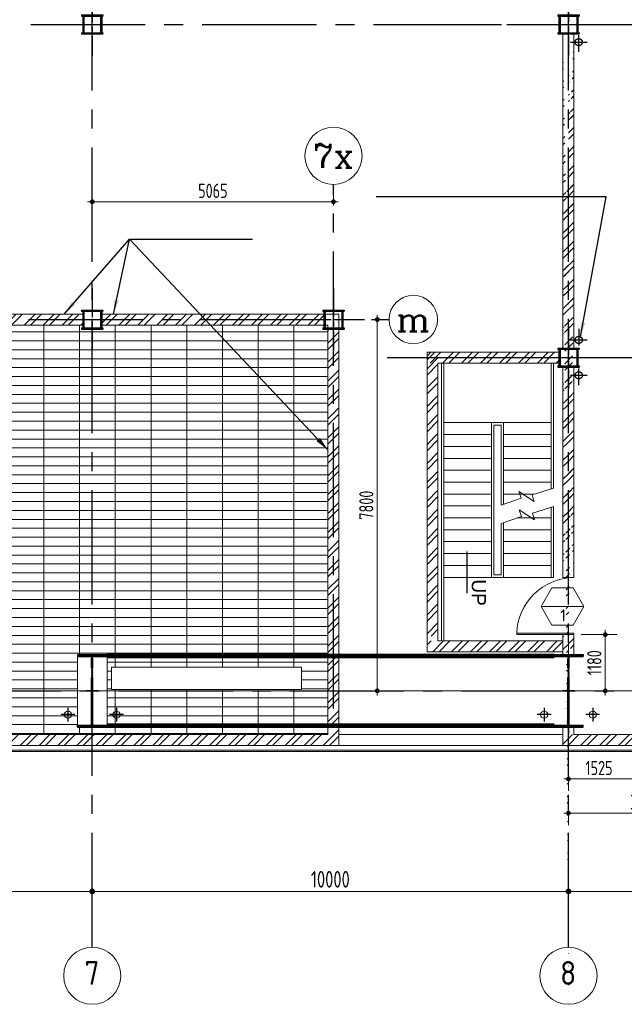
# Model space of a CAD drawing. Extents: x -7650383 to 4934791, y -137560 to 1826789.
# Tile 11 of 256: x 676743 to 689438, y -55563 to -34878. Entities that reach past the tile are written whole.
import ezdxf
from ezdxf.enums import TextEntityAlignment as Align

# ---------------------------------------------------------------- set-up
doc = ezdxf.new("R2010")
doc.units = 0
doc.header["$LTSCALE"] = 800
doc.header["$MEASUREMENT"] = 0
for name, pattern in [('CENTER', [2, 1.25, -0.25, 0.25, -0.25]), ('CENTER2', [1.125, 0.75, -0.125, 0.125, -0.125]), ('DASHDOT', [1, 0.5, -0.25, 0, -0.25])]:
    doc.linetypes.add(name, pattern=pattern)
doc.layers.get('0').update_dxf_attribs({"linetype": 'CONTINUOUS'})
for name, color, linetype in [('0-7-COL', 2, 'CENTER'), ('Aux Ped Stel', 7, 'CONTINUOUS'), ('Aux_col', 7, 'CONTINUOUS'), ('CL', 2, 'CENTER2'), ('COL', 1, 'CENTER'), ('GRID', 8, 'CENTER'), ('REV3', 2, 'CONTINUOUS'), ('TEXT', 3, 'CONTINUOUS'), ('VER BRACING', 2, 'DASHDOT')]:
    doc.layers.add(name, color=color, linetype=linetype)
for name, color, linetype, lineweight in [('2CON', 1, 'CONTINUOUS', 13), ('A-REMOVABLE GRATING', 252, 'CONTINUOUS', 9), ('A-WIN TAG', 3, 'CONTINUOUS', 13), ('A-WIN TAG TEXT', 3, 'CONTINUOUS', 13), ('CLAD-1', 3, 'CONTINUOUS', 15), ('DIM', 4, 'CONTINUOUS', 13), ('dimension line', 4, 'CONTINUOUS', 13), ('DOOR', 235, 'CONTINUOUS', 13), ('RAINWATER', 2, 'CONTINUOUS', 15), ('STAIR', 4, 'CONTINUOUS', 13), ('WALL', 6, 'CONTINUOUS', 18), ('WALL HATCH', 251, 'CONTINUOUS', 13)]:
    doc.layers.add(name, color=color, linetype=linetype, lineweight=lineweight)
doc.styles.add('HTX11', font='O8111901')
doc.styles.add('ROMANC', font='romanc')
doc.styles.add('ROMANS', font='ISO9.shx', dxfattribs={"width": 0.8})
doc.styles.get("Standard").update_dxf_attribs({"font": 'ISO9'})
doc.dimstyles.new('barka', dxfattribs={"dimscale": 100, "dimtxt": 3.5, "dimasz": 1.2, "dimexe": 2.5, "dimexo": 2.5, "dimgap": 0.8, "dimtad": 1, "dimdsep": 46, "dimtxsty": 'ROMANS', "dimblk": 'DDOT1', "dimcen": 0, "dimclrd": 256, "dimclre": 256, "dimclrt": 2, "dimadec": 0, "dimazin": 2, "dimtp": 0.1, "dimtm": 0.1, "dimtfac": 0.71, "dimtmove": 2, "dimatfit": 3, "dimlwd": -1, "dimlwe": -1, "dimarcsym": 0})
doc.dimstyles.new('barka INTERNAL DIM', dxfattribs={"dimscale": 100, "dimtxt": 3, "dimasz": 1, "dimexe": 2.5, "dimexo": 1.5, "dimgap": 0.8, "dimtad": 1, "dimdsep": 46, "dimtxsty": 'ROMANS', "dimblk": 'DDOT1', "dimcen": 0, "dimclrd": 256, "dimclre": 256, "dimclrt": 2, "dimadec": 0, "dimazin": 2, "dimtp": 0.1, "dimtm": 0.1, "dimtfac": 0.71, "dimtmove": 2, "dimatfit": 3, "dimlwd": -1, "dimlwe": -1, "dimarcsym": 0})
doc.dimstyles.get("Standard").update_dxf_attribs({"dimtxt": 0.18, "dimasz": 0.18, "dimexe": 0.18, "dimexo": 0.0625, "dimgap": 0.09, "dimtad": 0, "dimtih": 1, "dimtoh": 1, "dimdec": 4, "dimzin": 0, "dimdsep": 46, "dimtxsty": 'Standard', "dimcen": 0.09, "dimadec": 0, "dimazin": 0, "dimtfac": 1, "dimtdec": 4, "dimtofl": 0, "dimtmove": 0, "dimatfit": 3, "dimfxl": 1, "dimtolj": 1, "dimtzin": 0, "dimarcsym": 0})
pattern_1 = [(45, (72421.45, -1e-05), (-198.87378, 198.87378), []), (45, (72554.03, -1e-05), (-198.87378, 198.87378), [])]
pattern_2 = [(45, (-5e-07, 157314.75), (-198.87378, 198.87378), []), (45, (132.58, 157314.75), (-198.87378, 198.87378), [])]

# ---------------------------------------------------------------- blocks, each defined once
blk = doc.blocks.new('A$C41E52089')
at = {"layer": 'COL'}
h = blk.add_hatch(dxfattribs=at)
h.set_pattern_fill('ANSI31', color=256, scale=100, style=0)
h.paths.add_polyline_path([(310, -720), (0, -720), (0, -760), (310, -760)])
h.paths.add_polyline_path([(0, -720), (-310, -720), (-310, -760), (0, -760)])
h.paths.add_polyline_path([(0, 0), (-13, 0), (-13, -720), (0, -720)])
h.paths.add_polyline_path([(0, 720), (-13, 720), (-13, 0), (0, 0)])
h.paths.add_polyline_path([(12, 0), (0, 0), (0, -720), (12, -720)])
h.paths.add_polyline_path([(12, 720), (0, 720), (0, 0), (12, 0)])
h.paths.add_polyline_path([(310, 760), (0, 760), (0, 720), (12, 720), (310, 720)])
h.paths.add_polyline_path([(0, 760), (-310, 760), (-310, 720), (0, 720)])
for p, q in [((-310, 760), (310, 760)), ((-310, 760), (-310, 720)), ((-310, 720), (310, 720)), ((-13, -720), (-13, 720)), ((12, -720), (12, 720)), ((310, 760), (310, 720)), ((-310, -720), (310, -720)), ((-310, -760), (-310, -720)), ((-310, -760), (310, -760)), ((310, -760), (310, -720))]:
    blk.add_line(p, q, dxfattribs=at)
at = {"layer": 'COL', "color": 2}
for p, q in [((0, -800), (0, 800)), ((123, 0), (-123, 0))]:
    blk.add_line(p, q, dxfattribs=at)
blk = doc.blocks.new('DDOT1')
blk.add_line((-1, 0), (1, 0))
at = {"const_width": 0.5}
blk.add_lwpolyline([(-0.25, 0, 1), (0.25, 0, 1)], format="xyb", close=True, dxfattribs=at)
blk = doc.blocks.new('*D125')
at = {"layer": 'dimension line', "transparency": 16777216}
for p, q in [((688266, -53976), (688266, -52942)), ((688386, -53192), (699146, -53192))]:
    blk.add_line(p, q, dxfattribs=at)
at = {"layer": 'dimension line', "transparency": 16777216, "xscale": 119.9999999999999, "yscale": 119.9999999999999, "zscale": 119.9999999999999, "rotation": 180}
blk.add_blockref('DDOT1', (688266, -53192), dxfattribs=at)
at = {"layer": 'dimension line', "transparency": 16777216, "xscale": 119.9999999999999, "yscale": 119.9999999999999, "zscale": 119.9999999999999}
blk.add_blockref('DDOT1', (699266, -53192), dxfattribs=at)
at = {"layer": 'dimension line', "color": 2, "transparency": 16777216, "insert": (693766, -52937), "char_height": 350, "attachment_point": 5, "style": 'ROMANS'}
blk.add_mtext('11000', dxfattribs=at)
blk = doc.blocks.new('SERVICE BUILDING-ARCH$0$dd1')
at = {"layer": 'DOOR'}
blk.add_lwpolyline([(-1000, 975), (0, 975), (0, 1000), (-1000, 1000)], close=True, dxfattribs=at)
blk.add_arc((13, 1014), 1014, 182.2093, 269.2412, dxfattribs=at)
blk = doc.blocks.new('AUX COL')
at = {"layer": 'Aux Ped Stel'}
for p, q in [((-225, 200), (-225, 175)), ((-225, 200), (225, 200)), ((-225, 175), (225, 175)), ((-200, 175), (-200, -175)), ((-175, 175), (-175, -175)), ((175, 175), (175, -175)), ((200, 175), (200, -175)), ((225, 200), (225, 175)), ((-225, -175), (-225, -200)), ((-225, -175), (225, -175)), ((-225, -200), (225, -200)), ((225, -175), (225, -200))]:
    blk.add_line(p, q, dxfattribs=at)
at = {"layer": 'CL'}
for p, q in [((0, 650), (0, -650)), ((-650, 0), (650, 0))]:
    blk.add_line(p, q, dxfattribs=at)
blk = doc.blocks.new('*D152')
at = {"layer": 'dimension line', "transparency": 16777216}
for p, q in [((678266, -53976), (678266, -52942)), ((678386, -53192), (688146, -53192))]:
    blk.add_line(p, q, dxfattribs=at)
at = {"layer": 'dimension line', "transparency": 16777216, "xscale": 119.9999999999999, "yscale": 119.9999999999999, "zscale": 119.9999999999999, "rotation": 180}
blk.add_blockref('DDOT1', (678266, -53192), dxfattribs=at)
at = {"layer": 'dimension line', "transparency": 16777216, "xscale": 119.9999999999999, "yscale": 119.9999999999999, "zscale": 119.9999999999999}
blk.add_blockref('DDOT1', (688266, -53192), dxfattribs=at)
at = {"layer": 'dimension line', "color": 2, "transparency": 16777216, "insert": (683266, -52937), "char_height": 350, "attachment_point": 5, "style": 'ROMANS'}
blk.add_mtext('10000', dxfattribs=at)
blk = doc.blocks.new('*D416')
at = {"layer": 'dimension line', "transparency": 16777216}
for p, q in [((668266, -53209), (668266, -52942)), ((678266, -53209), (678266, -52942)), ((678146, -53192), (668386, -53192))]:
    blk.add_line(p, q, dxfattribs=at)
at = {"layer": 'dimension line', "transparency": 16777216, "xscale": 119.9999999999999, "yscale": 119.9999999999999, "zscale": 119.9999999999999, "rotation": 180}
blk.add_blockref('DDOT1', (668266, -53192), dxfattribs=at)
at = {"layer": 'dimension line', "transparency": 16777216, "xscale": 119.9999999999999, "yscale": 119.9999999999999, "zscale": 119.9999999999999}
blk.add_blockref('DDOT1', (678266, -53192), dxfattribs=at)
at = {"layer": 'dimension line', "color": 2, "transparency": 16777216, "insert": (673266, -52937), "char_height": 350, "attachment_point": 5, "style": 'ROMANS'}
blk.add_mtext('10000', dxfattribs=at)
blk = doc.blocks.new('*D428')
at = {"layer": 'DIM', "transparency": 16777216}
for p, q in [((688530, -47797), (689289, -47797)), ((689039, -48877), (689039, -47897)), ((688848, -48977), (689289, -48977))]:
    blk.add_line(p, q, dxfattribs=at)
at = {"layer": 'DIM', "transparency": 16777216, "xscale": 100, "yscale": 100, "zscale": 100}
for p, rotation in [((689039, -47797), 90), ((689039, -48977), 270)]:
    blk.add_blockref('DDOT1', p, dxfattribs=dict(at, rotation=rotation))
at = {"layer": 'DIM', "color": 2, "transparency": 16777216, "insert": (688809, -48387), "char_height": 300, "attachment_point": 5, "rotation": 90, "style": 'ROMANS'}
blk.add_mtext('1180', dxfattribs=at)
blk = doc.blocks.new('*D452')
at = {"layer": 'DIM', "transparency": 16777216}
for p, q in [((678266, -38782), (678266, -38453)), ((683331, -38782), (683331, -38453)), ((683231, -38703), (678366, -38703))]:
    blk.add_line(p, q, dxfattribs=at)
at = {"layer": 'DIM', "transparency": 16777216, "xscale": 100, "yscale": 100, "zscale": 100, "rotation": 180}
blk.add_blockref('DDOT1', (678266, -38703), dxfattribs=at)
at = {"layer": 'DIM', "transparency": 16777216, "xscale": 100, "yscale": 100, "zscale": 100}
blk.add_blockref('DDOT1', (683331, -38703), dxfattribs=at)
at = {"layer": 'DIM', "color": 2, "transparency": 16777216, "insert": (680799, -38473), "char_height": 300, "attachment_point": 5, "style": 'ROMANS'}
blk.add_mtext('5065', dxfattribs=at)
blk = doc.blocks.new('*D453')
at = {"layer": 'DIM', "transparency": 16777216}
for p, q in [((684131, -41177), (684501, -41177)), ((684251, -41277), (684251, -48877)), ((684131, -48977), (684501, -48977))]:
    blk.add_line(p, q, dxfattribs=at)
at = {"layer": 'DIM', "transparency": 16777216, "xscale": 100, "yscale": 100, "zscale": 100}
for p, rotation in [((684251, -41177), 90), ((684251, -48977), 270)]:
    blk.add_blockref('DDOT1', p, dxfattribs=dict(at, rotation=rotation))
at = {"layer": 'DIM', "color": 2, "transparency": 16777216, "insert": (684021, -45077), "char_height": 300, "attachment_point": 5, "rotation": 90, "style": 'ROMANS'}
blk.add_mtext('7800', dxfattribs=at)
blk = doc.blocks.new('*D514')
at = {"layer": 'DIM', "transparency": 16777216}
for p, q in [((688266, -47748), (688266, -51079)), ((689791, -49477), (689791, -51079)), ((688366, -50829), (689691, -50829))]:
    blk.add_line(p, q, dxfattribs=at)
at = {"layer": 'DIM', "transparency": 16777216, "xscale": 100, "yscale": 100, "zscale": 100, "rotation": 180}
blk.add_blockref('DDOT1', (688266, -50829), dxfattribs=at)
at = {"layer": 'DIM', "transparency": 16777216, "xscale": 100, "yscale": 100, "zscale": 100}
blk.add_blockref('DDOT1', (689791, -50829), dxfattribs=at)
at = {"layer": 'DIM', "color": 2, "transparency": 16777216, "insert": (688907, -50599), "char_height": 300, "attachment_point": 5, "style": 'ROMANS'}
blk.add_mtext('1525', dxfattribs=at)
blk = doc.blocks.new('*D519')
at = {"layer": 'DIM', "transparency": 16777216}
for p, q in [((691416, -50277), (691416, -51797)), ((688266, -51229), (688266, -51797)), ((691316, -51547), (688366, -51547))]:
    blk.add_line(p, q, dxfattribs=at)
at = {"layer": 'DIM', "transparency": 16777216, "xscale": 100, "yscale": 100, "zscale": 100, "rotation": 180}
blk.add_blockref('DDOT1', (688266, -51547), dxfattribs=at)
at = {"layer": 'DIM', "transparency": 16777216, "xscale": 100, "yscale": 100, "zscale": 100}
blk.add_blockref('DDOT1', (691416, -51547), dxfattribs=at)
at = {"layer": 'DIM', "color": 2, "transparency": 16777216, "insert": (689841, -51317), "char_height": 300, "attachment_point": 5, "style": 'ROMANS'}
blk.add_mtext('3150', dxfattribs=at)

msp = doc.modelspace()

# ---------------------------------------------------------------- hatches: boundary and pattern name
at = {"layer": 'A-REMOVABLE GRATING'}
h = msp.add_hatch(dxfattribs=at)
h.set_pattern_fill('GRATE', color=256, scale=6000, style=0)
h.paths.add_polyline_path([(674747.6, -46196.8), (671799.5, -46196.8)], flags=16)
h.paths.add_polyline_path([(676008.7, -44709.8), (671897.7, -44709.8), (671897.7, -45853.8), (676008.7, -45853.8)], flags=16)
h.paths.add_polyline_path([(667955.6, -49737.4), (668575.6, -49737.4), (668575.6, -48217.4), (667955.6, -48217.4)], flags=16)
h.paths.add_polyline_path([(678575.8, -48217.4), (677955.8, -48217.4), (677955.8, -49737.4), (678575.8, -49737.4)], flags=16)
h.paths.add_polyline_path([(674141.6, -42293.1), (674141.6, -42994.8), (671696.9, -42994.8), (671696.9, -42293.1)], flags=16)
h.paths.add_polyline_path([(666475.6, -41292.4), (683215.6, -41292.4), (683215.6, -49897.4), (666475.6, -49897.4)])
h.paths.add_polyline_path([(682657.5, -48483.5), (682657.5, -48950.4), (678671.6, -48950.4), (678671.6, -48483.5)])
at = {"layer": 'WALL HATCH'}
h = msp.add_hatch(dxfattribs=at)
h.set_pattern_fill('ANSI32', color=256, scale=750, style=0)
h.set_pattern_definition(pattern_1)
edge = h.paths.add_edge_path()
edge.add_line((688150.6, -41777.4), (688150.6, -35178.5))
edge.add_line((688265.6, -41777.4), (688265.6, -35177.4))
edge.add_line((688380.6, -41777.4), (688380.6, -35178.5))
h = msp.add_hatch(dxfattribs=at)
h.set_pattern_fill('ANSI32', color=256, scale=750, style=0)
h.set_pattern_definition(pattern_1)
edge = h.paths.add_edge_path()
edge.add_line((688150.6, -40177.4), (688150.6, -35277.4))
edge.add_line((688265.6, -55522.3), (688265.6, -47795.9))
edge.add_line((688380.6, -40177.4), (688380.6, -35277.4))
h = msp.add_hatch(dxfattribs=at)
h.set_pattern_fill('ANSI32', color=256, scale=750, style=0)
h.set_pattern_definition(pattern_2)
h.paths.add_polyline_path([(666245.6, -41062.4), (666475.6, -41062.4), (666475.6, -44427.4), (666245.6, -44427.4)])
h.paths.add_polyline_path([(666245.6, -41062.4), (668465.6, -41062.4), (668465.6, -41292.4), (666245.6, -41292.4)])
h.paths.add_polyline_path([(678465.6, -41062.4), (683130.6, -41062.4), (683130.6, -41292.4), (678465.6, -41292.4)])
h.paths.add_polyline_path([(666245.6, -50127.4), (666475.6, -50127.4), (666475.6, -45627.4), (666245.6, -45627.4)])
h = msp.add_hatch(dxfattribs=at)
h.set_pattern_fill('ANSI32', color=256, scale=750, style=0)
h.set_pattern_definition(pattern_2)
h.paths.add_polyline_path([(673475.6, -41062.4), (678065.6, -41062.4), (678065.6, -41292.4), (673475.6, -41292.4)])
h = msp.add_hatch(dxfattribs=at)
h.set_pattern_fill('ANSI32', color=256, scale=750, style=0)
h.set_pattern_definition(pattern_2)
h.paths.add_polyline_path([(683215.6, -50127.4), (683445.6, -50127.4), (683445.6, -41377.4), (683215.6, -41377.4)])
h = msp.add_hatch(dxfattribs=at)
h.set_pattern_fill('ANSI32', color=256, scale=750, style=0)
h.set_pattern_definition([(45, (153932.33, -212816.6), (-198.87378, 198.87378), []), (45, (154064.92, -212816.6), (-198.87378, 198.87378), [])])
h.paths.add_polyline_path([(685525.6, -41862.4), (685525.6, -47827.4), (685295.6, -47827.4), (685295.6, -41862.4)])
h = msp.add_hatch(dxfattribs=at)
h.set_pattern_fill('ANSI32', color=256, scale=750, style=0)
h.set_pattern_definition([(45, (187059.1, -153251.3), (-198.87378, 198.87378), []), (45, (187191.68, -153251.3), (-198.87378, 198.87378), [])])
h.paths.add_polyline_path([(688065.6, -41977.4), (688090.6, -41977.4), (688090.6, -41862.4), (685295.6, -41862.4), (685295.6, -42092.4), (688065.6, -42092.4)])
h = msp.add_hatch(dxfattribs=at)
h.set_pattern_fill('ANSI32', color=256, scale=750, style=0)
h.set_pattern_definition(pattern_1)
edge = h.paths.add_edge_path()
edge.add_line((688380.6, -46595.8), (688380.6, -42177.4))
edge.add_line((688150.6, -46595.9), (688150.6, -42177.4))
h = msp.add_hatch(dxfattribs=at)
h.set_pattern_fill('ANSI32', color=256, scale=750, style=0)
h.set_pattern_definition([(45, (153932.33, -212916.6), (-198.87378, 198.87378), []), (45, (154064.92, -212916.6), (-198.87378, 198.87378), [])])
h.paths.add_polyline_path([(688150.6, -48157.4), (688150.6, -47927.4), (685847.1, -47927.4), (685847.1, -48157.4)])
h.paths.add_polyline_path([(685847.1, -48157.4), (685847.1, -47927.4), (685295.6, -47927.4), (685295.6, -48157.4)])
h = msp.add_hatch(dxfattribs=at)
h.set_pattern_fill('ANSI32', color=256, scale=750, style=0)
h.set_pattern_definition(pattern_1)
edge = h.paths.add_edge_path()
edge.add_line((688380.6, -48227.4), (688380.6, -47795.9))
edge.add_line((688150.6, -48227.4), (688150.6, -47795.9))
h = msp.add_hatch(dxfattribs=at)
h.set_pattern_fill('ANSI32', color=256, scale=750, style=0)
h.set_pattern_definition(pattern_2)
h.paths.add_polyline_path([(666475.6, -49897.4), (683215.6, -49897.4), (683215.6, -50127.4), (666475.6, -50127.4)])
h = msp.add_hatch(dxfattribs=at)
h.set_pattern_fill('ANSI32', color=256, scale=750, style=0)
h.set_pattern_definition(pattern_1)
h.paths.add_polyline_path([(691392.4, -50127.4), (691392.4, -49897.4), (688150.6, -49897.4), (688150.6, -50127.4)])
h.paths.add_polyline_path([(705065.6, -49897.4), (705065.6, -50127.4), (705299.5, -50127.4), (705299.5, -49897.4)])
h.paths.add_polyline_path([(703065.6, -50127.4), (703065.6, -49897.4), (695992.4, -49897.4), (695992.4, -50127.4)])

# ---------------------------------------------------------------- linework, layer by layer
msp.add_line((688265.6, -49737.4), (688265.6, -49897.4))
at = {"layer": '2CON'}
msp.add_line((688591.1, -47206.3), (687691.1, -47206.3), dxfattribs=at)
at = {"layer": 'A-REMOVABLE GRATING'}
for p, q in [((609730.6, -48977.4), (712427.4, -48977.4)), ((674080.7, -48977.4), (723686.4, -48977.4))]:
    msp.add_line(p, q, dxfattribs=at)
for points in [[(677955.8, -48217.4), (678575.8, -48217.4), (678575.8, -49737.4), (677955.8, -49737.4)], [(678671.6, -48483.5), (682657.5, -48483.5), (682657.5, -48950.4), (678671.6, -48950.4)]]:
    msp.add_lwpolyline(points, close=True, dxfattribs=at)
at = {"layer": 'A-WIN TAG'}
msp.add_lwpolyline([(687916.1, -46816.6), (687691.1, -47206.3), (687916.1, -47596), (688366.1, -47596), (688591.1, -47206.3), (688366.1, -46816.6)], close=True, dxfattribs=at)
at = {"layer": 'CL', "linetype": 'CENTER'}
for p, q in [((688306.1, -35350), (688656.1, -35350)), ((688481.1, -35555.4), (688481.1, -35205.4)), ((688481.1, -41371.5), (688481.1, -41721.5)), ((688306.1, -41605.9), (688656.1, -41605.9)), ((688306.1, -42348.9), (688656.1, -42348.9)), ((688481.1, -42554.2), (688481.1, -42204.2))]:
    msp.add_line(p, q, dxfattribs=at)
at = {"layer": 'CL'}
for p, q in [((677755.6, -49332.4), (677755.6, -49622.4)), ((678775.7, -49332.4, 100), (678775.7, -49622.4, 100)), ((687755.6, -49332.4), (687755.6, -49622.4)), ((688775.7, -49332.4, 100), (688775.7, -49622.4, 100)), ((677900.6, -49477.4), (677610.6, -49477.4)), ((678920.7, -49477.4, 100), (678630.7, -49477.4, 100)), ((687900.6, -49477.4), (687610.6, -49477.4)), ((688920.7, -49477.4, 100), (688630.7, -49477.4, 100))]:
    msp.add_line(p, q, dxfattribs=at)
at = {"layer": 'CL', "color": 7}
for centre in [(688481.1, -35350), (688481.1, -41605.9), (688481.1, -42348.9)]:
    msp.add_circle(centre, 75, dxfattribs=at)
at = {"layer": 'CLAD-1'}
for p, q in [((665365.6, -50227.4), (678266.1, -50227.4)), ((665393.6, -50255.4), (678266.1, -50255.4)), ((672350.9, -50227.4), (709965.6, -50227.4)), ((672350.9, -50255.4), (709993.6, -50255.4))]:
    msp.add_line(p, q, dxfattribs=at)
at = {"layer": 'DIM', "color": 2}
for centre, radius in [((683330.8, -37737.9), 600), ((685007.5, -41177.4), 508.6), ((685007.5, -41177.4), 508.6), ((678266.1, -54963.1), 600), ((688265.6, -54963), 600)]:
    msp.add_circle(centre, radius, dxfattribs=at)
at = {"layer": 'GRID', "linetype": 'CENTER2', "ltscale": 4}
for p, q in [((688265.6, -54363), (688265.6, 16471.7)), ((678266.1, -54362.3), (678265.8, -6939.4)), ((676974.3, -34977.4), (709524.9, -34977.4)), ((684457.4, -34977.4), (721384.5, -34977.4)), ((683330.8, -49350), (683330.8, -38337.9)), ((666126.4, -41177.4), (684498.9, -41177.4)), ((684457.4, -41977.4), (721560.2, -41977.4)), ((684849.5, -41977.4), (709547.9, -41977.4)), ((614015.3, -48977.4), (723686.4, -48977.4))]:
    msp.add_line(p, q, dxfattribs=at)
at = {"layer": 'RAINWATER'}
for centre in [(677755.6, -49477.4, -100), (678775.7, -49477.4), (687755.6, -49477.4, -100), (688775.7, -49477.4)]:
    msp.add_circle(centre, 75, dxfattribs=at)
at = {"layer": 'REV3', "linetype": 'Continuous', "flags": 128}
msp.add_lwpolyline([(686133.5, -46018.2, 0, 150, 0), (686133.5, -46372.9, 25, 25, 0), (686133.5, -46931.5, 25, 25, 0)], format="xyseb", dxfattribs=at)
at = {"layer": 'STAIR'}
for p, q in [((685600.6, -42092.4, 0), (685600.6, -47927.4, 0)), ((685650.6, -42092.4, 0), (685650.6, -47927.4, 0)), ((687900.6, -42092.4, 0), (687900.6, -44734.5, 0)), ((687950.6, -42092.4, 0), (687950.6, -44719.1, 0)), ((685650.6, -43343.4, 0), (687900.6, -43343.4, 0)), ((686650.6, -43343.4, 0), (686650.6, -46593.4, 0)), ((686700.6, -43393.4, 0), (686700.6, -46543.4, 0)), ((686700.6, -43393.4, 0), (686850.6, -43393.4, 0)), ((686850.6, -43393.4, 0), (686850.6, -45073.5, 0)), ((686900.6, -43343.4, 0), (686900.6, -45056.2, 0)), ((685650.6, -43593.4, 0), (686650.6, -43593.4, 0)), ((686900.6, -43593.4, 0), (687900.6, -43593.4, 0)), ((685650.6, -43843.4, 0), (686650.6, -43843.4, 0)), ((686900.6, -43843.4, 0), (687900.6, -43843.4, 0)), ((685650.6, -44093.4, 0), (686650.6, -44093.4, 0)), ((686900.6, -44093.4, 0), (687900.6, -44093.4, 0)), ((685650.6, -44343.4, 0), (686650.6, -44343.4, 0)), ((686900.6, -44343.4, 0), (687900.6, -44343.4, 0)), ((685650.6, -44593.4, 0), (686650.6, -44593.4, 0)), ((686900.6, -44593.4, 0), (687900.6, -44593.4, 0)), ((685650.6, -44843.4, 0), (686650.6, -44843.4, 0)), ((686900.6, -44843.4, 0), (687546.6, -44843.4, 0)), ((685650.6, -45093.4, 0), (686650.6, -45093.4, 0)), ((687900.6, -45121.8, 0), (687900.6, -46593.4, 0)), ((687950.6, -45106.5, 0), (687950.6, -46593.4, 0)), ((685650.6, -45343.4, 0), (686650.6, -45343.4, 0)), ((686850.6, -46543.4, 0), (686850.6, -45461, 0)), ((686900.6, -45443.8, 0), (686900.6, -46593.4, 0)), ((687191, -45343.4, 0), (687900.6, -45343.4, 0)), ((685650.6, -45593.4, 0), (686650.6, -45593.4, 0)), ((686900.6, -45593.4, 0), (687900.6, -45593.4, 0)), ((685650.6, -45843.4, 0), (686650.6, -45843.4, 0)), ((686900.6, -45843.4, 0), (687900.6, -45843.4, 0)), ((685650.6, -46093.4, 0), (686650.6, -46093.4, 0)), ((686900.6, -46093.4, 0), (687900.6, -46093.4, 0)), ((685650.6, -46343.4, 0), (686650.6, -46343.4, 0)), ((686900.6, -46343.4, 0), (687900.6, -46343.4, 0)), ((685650.6, -46593.4, 0), (686650.6, -46593.4, 0)), ((686650.6, -46593.4, 0), (686900.6, -46593.4, 0)), ((686700.6, -46543.4, 0), (686850.6, -46543.4, 0)), ((686850.6, -46593.4, 0), (687900.6, -46593.4, 0)), ((687900.6, -46593.4, 0), (687950.6, -46593.4, 0))]:
    msp.add_line(p, q, dxfattribs=at)
at = {"layer": 'STAIR', "elevation": 0, "flags": 128}
msp.add_lwpolyline([(686850.6, -45073.5), (687273, -44927.5), (687223.4, -44788.1), (687545.8, -44998.3), (687502.4, -44857), (687950.6, -44719.1)], dxfattribs=at)
at = {"layer": 'STAIR', "elevation": 0}
msp.add_lwpolyline([(686850.6, -45461), (687278.6, -45313.1), (687229, -45173.7), (687551.4, -45383.9), (687508, -45242.6), (687956.2, -45104.7)], dxfattribs=at)
at = {"layer": 'VER BRACING', "color": 7, "const_width": 100}
for points in [[(678565.6, -48247.4), (687965.6, -48247.4)], [(678565.6, -49707.4), (687965.6, -49707.4)]]:
    msp.add_lwpolyline(points, dxfattribs=at)
at = {"layer": 'WALL'}
for p, q in [((688150.6, -41777.4), (688150.6, -35178.5)), ((688150.6, -40177.4), (688150.6, -35277.4)), ((688380.6, -40277.4), (688380.6, -35178.5)), ((688380.6, -41777.4), (688380.6, -35277.4)), ((666245.6, -41062.4), (678065.6, -41062.4)), ((678465.6, -41062.4), (683445.6, -41062.4)), ((683445.6, -50127.4), (683445.6, -41062.4)), ((666475.6, -41292.4), (678065.6, -41292.4)), ((678465.6, -41292.4), (683215.6, -41292.4)), ((683215.6, -49897.4), (683215.6, -41292.4)), ((685295.6, -41862.4), (685295.6, -48157.4)), ((685295.6, -41862.4), (688065.6, -41862.4)), ((685525.6, -42092.4), (685525.6, -47927.4)), ((685525.6, -42092.4), (688065.6, -42092.4)), ((688150.6, -45795.9), (688150.6, -42177.4)), ((688380.6, -42177.4), (688380.6, -46595.9)), ((688150.6, -45492.4), (688150.6, -45262.4)), ((688150.6, -45262.4), (688150.6, -46595.9)), ((688150.6, -45795.9), (688150.6, -45437.2)), ((688150.6, -45795.9), (688150.6, -45437.2)), ((688380.6, -46595.9), (688150.6, -46595.9)), ((685525.6, -47927.4), (688150.6, -47927.4)), ((688150.6, -48227.4), (688150.6, -47795.9)), ((688150.6, -48227.4), (688150.6, -47795.9)), ((688150.6, -47795.9, 53901.1), (688150.6, -48227.4)), ((688380.6, -47795.9), (688150.6, -47795.9)), ((688380.6, -48227.4), (688380.6, -47795.9)), ((688380.6, -48227.4), (688380.6, -47795.9)), ((688150.6, -48157.4), (685295.6, -48157.4)), ((688150.6, -49737.4), (688150.6, -50127.4)), ((688380.6, -49737.4), (688380.6, -49897.4)), ((666475.6, -49897.4), (678266.1, -49897.4)), ((683215.6, -49897.4), (678266.1, -49897.4)), ((688150.6, -49897.4), (683445.6, -49897.4)), ((709635.6, -49897.4), (688380.6, -49897.4)), ((665035.6, -50127.4), (678266.1, -50127.4)), ((672350.9, -50127.4), (709865.6, -50127.4))]:
    msp.add_line(p, q, dxfattribs=at)

# ---------------------------------------------------------------- block references
at = {"layer": 'Aux_col'}
for p in [(678265.6, -34977.4), (688265.6, -34977.4), (678265.6, -41177.4), (678266, -41177.4), (683330.6, -41177.4), (683331, -41177.4), (688265.6, -41977.4)]:
    msp.add_blockref('AUX COL', p, dxfattribs=at)
at = {"layer": 'COL'}
for p in [(678265.8, -48977.4), (688265.6, -48977.4)]:
    msp.add_blockref('A$C41E52089', p, dxfattribs=at)
at = {"layer": 'DOOR', "xscale": -1.199999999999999, "yscale": 1.199999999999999, "zscale": 1.199999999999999}
for p, rotation in [((688380, -46595.9), 180.0000000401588), ((688380.6, -46595.9), 179.9999999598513), ((688380.6, -46595.9), 179.9999999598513)]:
    msp.add_blockref('SERVICE BUILDING-ARCH$0$dd1', p, dxfattribs=dict(at, rotation=rotation))

# ---------------------------------------------------------------- texts
at = {"layer": '0-7-COL', "color": 6, "linetype": 'Continuous', "style": 'ROMANS'}
for s, p in [('7', (678260.2, -54904)), ('8', (688259.8, -54904))]:
    msp.add_text(s, height=500, dxfattribs=at).set_placement(p, align=Align.MIDDLE)
at = {"layer": 'A-WIN TAG TEXT'}
msp.add_text('1', height=250, dxfattribs=at).set_placement((688152.7, -47392.2), align=Align.MIDDLE)
at = {"layer": 'TEXT', "style": 'ROMANC'}
for s, p in [('7x', (683330.8, -37737.9)), ('m', (685007.5, -41177.4))]:
    msp.add_text(s, height=500, dxfattribs=at).set_placement(p, align=Align.MIDDLE)
at = {"layer": 'WALL', "style": 'HTX11'}
msp.add_text('UP', height=300, rotation=270, dxfattribs=at).set_placement((686235.2, -46634.7))

# ---------------------------------------------------------------- dimensions: what is measured, and where the dimension line sits
at = {"layer": 'DIM'}
for base, p1, p2, picture, middle in [((678266, -38703.2), (683331, -38931.8), (678266, -38931.9), '*D452', (680798.5, -38473.2)), ((688265.6, -51546.6), (691415.6, -50127.4), (688265.6, -51079.1), '*D519', (689840.6, -51316.6))]:
    dim = msp.add_linear_dim(base=base, p1=p1, p2=p2, dimstyle='barka INTERNAL DIM', override={"dimdec": 0, "dimtmove": 0}, dxfattribs=at)
    dim.commit()
    dim.dimension.update_dxf_attribs({"geometry": picture, "text_midpoint": middle})
for base, p1, p2, picture, middle in [((684251.5, -48977.4), (683980.6, -41177.4), (683980.6, -48977.4), '*D453', (684021.5, -45077.4)), ((689038.7346, -47796.8775), (688697.7627, -48977.3725), (688380.0786, -47796.8775), '*D428', (688808.7346, -48387.125))]:
    dim = msp.add_linear_dim(base=base, p1=p1, p2=p2, angle=90, dimstyle='barka INTERNAL DIM', override={"dimdec": 0, "dimtmove": 0}, dxfattribs=at)
    dim.commit()
    dim.dimension.update_dxf_attribs({"geometry": picture, "text_midpoint": middle})
dim = msp.add_linear_dim(base=(689790.8, -50829.1), p1=(688265.6, -47598), p2=(689790.8, -49327.4), dimstyle='barka INTERNAL DIM', override={"dimdec": 0, "dimtmove": 0}, dxfattribs=at)
dim.commit()
dim.dimension.update_dxf_attribs({"geometry": '*D514', "text_midpoint": (688907.4, -50829.1), "dimtype": 160})
at = {"layer": 'dimension line'}
for base, p1, p2, picture, middle in [((668265.6411, -53192.3139), (678266.0989, -53459.0935), (668265.6411, -53459.0935), '*D416', (673265.87, -52937.3139)), ((688265.6411, -53192.3139), (678266.0989, -54225.8731), (688265.6411, -53192.3139), '*D152', (683265.87, -52937.3139)), ((699265.6, -53192.3), (688265.6, -54225.9), (699265.6, -53192.3), '*D125', (693765.6, -52937.3))]:
    dim = msp.add_linear_dim(base=base, p1=p1, p2=p2, dimstyle='barka', override={"dimdec": 0, "dimtmove": 0}, dxfattribs=at)
    dim.commit()
    dim.dimension.update_dxf_attribs({"geometry": picture, "text_midpoint": middle})

# ---------------------------------------------------------------- leaders
for points in [[(677675.8, -41062.4), (679050.1, -39491.3)], [(678714.3, -41062.4), (679050.1, -39491.3), (681629.4, -39491.3)], [(683215.6, -43916.2), (679050.1, -39491.3)]]:
    msp.add_leader(points, dimstyle='Standard', override={"dimtxt": 350, "dimasz": 300, "dimexe": 0, "dimexo": 0, "dimgap": 100, "dimtad": 1, "dimtih": 0, "dimtoh": 0, "dimdec": 0, "dimtxsty": 'ROMANS', "dimcen": 0, "dimclrd": 9, "dimclre": 9, "dimclrt": 256, "dimtdec": 0, "dimtix": 1, "dimtofl": 1, "dimatfit": 0, "dimfxl": 0})
at = {"layer": 'STAIR'}
msp.add_leader([(688515.6, -41539.3), (689054.5, -38598.2), (684227.2, -38598.2)], dimstyle='Standard', override={"dimtxt": 350, "dimasz": 300, "dimexe": 0, "dimexo": 0, "dimgap": 100, "dimtad": 0, "dimtih": 0, "dimtoh": 0, "dimdec": 0, "dimtxsty": 'ROMANS', "dimcen": 0, "dimclrd": 9, "dimclre": 9, "dimclrt": 256, "dimtdec": 0, "dimtix": 1, "dimtofl": 1, "dimatfit": 0}, dxfattribs=at)

doc.saveas('drawing.dxf')
